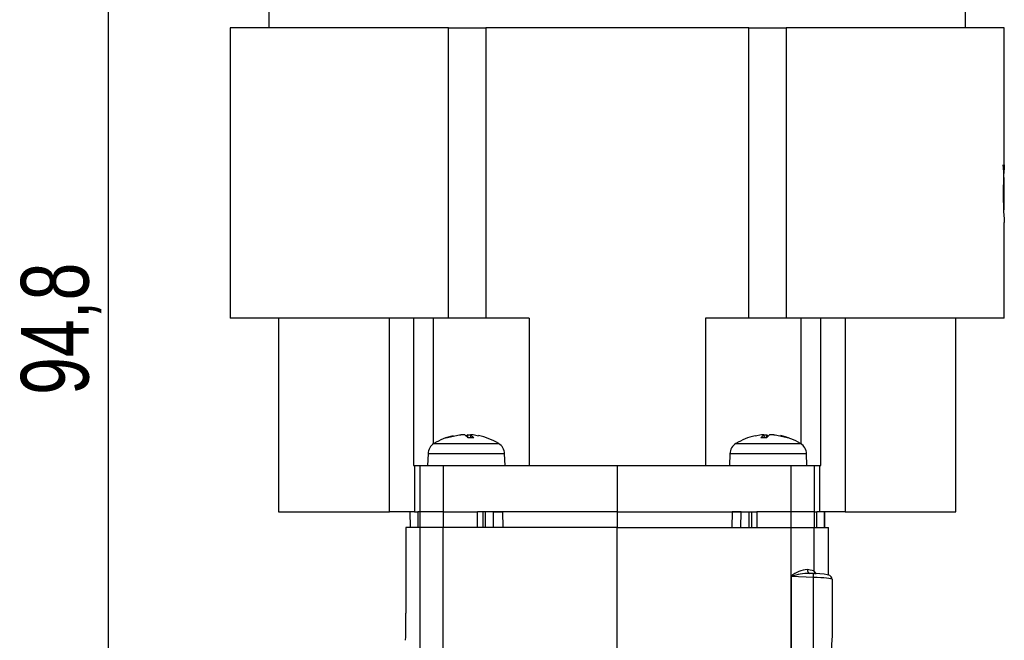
# Model space of a CAD drawing. Extents: x 5 to 415, y 5 to 292.
# Tile 22 of 29: x 138 to 189, y 218 to 250. Entities that reach past the tile are written whole.
import ezdxf

# ---------------------------------------------------------------- set-up
doc = ezdxf.new("R2010")
doc.units = 0
doc.layers.get('0').update_dxf_attribs({"linetype": 'CONTINUOUS'})
doc.styles.add('SLDTEXTSTYLE0', font='TXT', dxfattribs={"width": 0.75})
doc.dimstyles.new('SLDDIMSTYLE0', dxfattribs={"dimtxt": 3.5, "dimasz": 3.5, "dimexe": 0, "dimexo": 0.0625, "dimgap": 0.875, "dimtad": 1, "dimdec": 1, "dimrnd": 1e-09, "dimzin": 12, "dimtxsty": 'SLDTEXTSTYLE0', "dimsah": 1, "dimcen": 0.09, "dimazin": 3, "dimtfac": 1, "dimtdec": 1, "dimtofl": 0, "dimtmove": 0, "dimatfit": 3, "dimtolj": 1, "dimtzin": 12})

# ---------------------------------------------------------------- blocks, each defined once
blk = doc.blocks.new('_D_7')
at = {"color": 7, "linetype": 'CONTINUOUS'}
for p, q in [((148.681, 282.444), (141.377, 282.444)), ((142.377, 282.444), (142.377, 187.637)), ((171.371, 187.637), (141.377, 187.637))]:
    blk.add_line(p, q, dxfattribs=at)
for points in [[(142.377, 282.444), (141.877, 278.944), (142.877, 278.944)], [(142.377, 187.637), (142.877, 191.137), (141.877, 191.137)]]:
    blk.add_solid(points, dxfattribs=at)
at = {"color": 7, "linetype": 'CONTINUOUS', "insert": (137.866, 230.514), "char_height": 3.5, "attachment_point": 1, "rotation": 90, "style": 'SLDTEXTSTYLE0'}
blk.add_mtext('94,8', dxfattribs=at)

msp = doc.modelspace()

# ---------------------------------------------------------------- linework, layer by layer
at = {"color": 7, "linetype": 'CONTINUOUS'}
for p, q in [((150.681, 269.157), (150.681, 249.474)), ((186.681, 249.474), (186.681, 269.157)), ((148.681, 249.474), (148.681, 234.474)), ((159.959, 249.474), (148.681, 249.474)), ((159.959, 234.474), (159.959, 249.474)), ((159.959, 249.474), (161.885, 249.474)), ((161.885, 249.474), (161.885, 234.474)), ((175.478, 249.474), (161.885, 249.474)), ((175.478, 234.474), (175.478, 249.474)), ((175.478, 249.474), (177.403, 249.474)), ((177.403, 249.474), (177.403, 234.474)), ((188.681, 249.474), (177.403, 249.474)), ((188.681, 242.404), (188.681, 249.474)), ((188.681, 234.474), (188.681, 239.422)), ((159.959, 234.474), (148.681, 234.474)), ((151.181, 234.474), (151.181, 224.474)), ((156.909, 224.474), (156.909, 234.474)), ((158.155, 234.474), (158.155, 226.874)), ((161.885, 234.474), (159.959, 234.474)), ((164.128, 234.474), (161.885, 234.474)), ((164.128, 234.474), (164.128, 226.874)), ((175.478, 234.474), (173.234, 234.474)), ((173.234, 234.474), (173.234, 226.874)), ((177.403, 234.474), (175.478, 234.474)), ((188.681, 234.474), (177.403, 234.474)), ((179.208, 226.874), (179.208, 234.474)), ((180.454, 234.474), (180.454, 224.474)), ((186.181, 224.474), (186.181, 234.474)), ((159.827, 228.293), (160.528, 228.453)), ((160.528, 228.453), (160.597, 228.453)), ((160.81, 228.453), (160.597, 228.453)), ((160.974, 228.293), (160.81, 228.453)), ((160.953, 228.453), (160.879, 228.386)), ((160.953, 228.453), (161.104, 228.453)), ((160.961, 228.306), (160.953, 228.453)), ((161.102, 228.453), (161.092, 228.293)), ((161.266, 228.293), (161.102, 228.453)), ((161.234, 228.453), (161.102, 228.453)), ((161.506, 228.391), (161.234, 228.453)), ((176.128, 228.453), (175.804, 228.385)), ((176.097, 228.293), (176.261, 228.453)), ((176.261, 228.453), (176.128, 228.453)), ((176.256, 228.453), (176.41, 228.453)), ((176.261, 228.453), (176.27, 228.293)), ((176.389, 228.293), (176.553, 228.453)), ((176.401, 228.306), (176.41, 228.453)), ((176.41, 228.453), (176.484, 228.386)), ((176.766, 228.453), (176.553, 228.453)), ((177.467, 228.293), (176.766, 228.453)), ((176.766, 228.453), (176.834, 228.453)), ((159.895, 228.293), (159.827, 228.293)), ((161.266, 228.293), (160.974, 228.293)), ((176.389, 228.293), (176.097, 228.293)), ((177.536, 228.293), (177.467, 228.293)), ((158.902, 227.478), (158.881, 226.874)), ((162.881, 226.874), (162.86, 227.478)), ((174.502, 227.478), (174.481, 226.874)), ((178.481, 226.874), (178.46, 227.478)), ((158.155, 226.874), (158.209, 226.874)), ((158.209, 226.874), (158.209, 224.474)), ((158.209, 226.874), (158.502, 226.874)), ((158.502, 224.474), (158.502, 226.874)), ((158.502, 226.874), (159.692, 226.874)), ((159.692, 226.874), (159.692, 224.474)), ((159.692, 226.874), (168.681, 226.874)), ((168.681, 226.874), (168.681, 224.474)), ((168.681, 226.874), (177.671, 226.874)), ((177.671, 224.474), (177.671, 226.874)), ((177.671, 226.874), (178.861, 226.874)), ((178.861, 226.874), (178.861, 224.474)), ((178.861, 226.874), (179.154, 226.874)), ((179.154, 224.474), (179.154, 226.874)), ((179.154, 226.874), (179.208, 226.874)), ((151.181, 224.474), (156.909, 224.474)), ((158.209, 224.474), (156.909, 224.474)), ((157.967, 224.474), (157.981, 223.674)), ((158.209, 224.474), (158.374, 224.474)), ((158.374, 224.474), (158.374, 223.674)), ((158.374, 224.474), (158.374, 223.674)), ((158.502, 224.474), (158.374, 224.474)), ((159.692, 224.474), (158.502, 224.474)), ((158.502, 223.674), (158.502, 224.474)), ((159.692, 224.474), (161.463, 224.474)), ((159.692, 224.474), (159.692, 223.674)), ((168.681, 224.474), (161.463, 224.474)), ((161.463, 223.674), (161.463, 224.474)), ((161.731, 224.474), (161.731, 223.674)), ((161.881, 223.674), (161.881, 224.474)), ((162.295, 223.674), (162.281, 224.474)), ((162.281, 224.474), (162.749, 224.474)), ((168.681, 224.474), (175.899, 224.474)), ((168.681, 224.474), (168.681, 223.674)), ((175.081, 224.474), (174.614, 224.474)), ((175.067, 223.674), (175.081, 224.474)), ((175.481, 224.474), (175.481, 223.674)), ((175.631, 223.674), (175.631, 224.474)), ((177.671, 224.474), (175.899, 224.474)), ((175.899, 224.474), (175.899, 223.674)), ((177.671, 223.674), (177.671, 224.474)), ((178.861, 224.474), (177.671, 224.474)), ((178.861, 224.474), (178.861, 223.674)), ((178.861, 224.474), (178.988, 224.474)), ((178.988, 223.674), (178.988, 224.474)), ((179.154, 224.474), (178.988, 224.474)), ((178.989, 223.674), (178.989, 224.474)), ((180.454, 224.474), (179.154, 224.474)), ((179.382, 223.674), (179.396, 224.474)), ((180.454, 224.474), (186.181, 224.474)), ((157.761, 223.674), (157.761, 219.24)), ((157.761, 223.674), (157.761, 219.24)), ((158.502, 223.674), (157.761, 223.674)), ((157.761, 223.674), (157.761, 223.674)), ((158.502, 223.674), (158.374, 223.674)), ((158.502, 213.035), (158.502, 223.674)), ((159.692, 223.674), (158.502, 223.674)), ((159.692, 211.979), (159.692, 223.674)), ((168.681, 223.674), (159.692, 223.674)), ((161.463, 223.674), (159.692, 223.674)), ((168.681, 200.08), (168.681, 223.674)), ((168.681, 223.674), (177.671, 223.674)), ((175.899, 223.674), (177.671, 223.674)), ((177.671, 221.146), (177.671, 223.674)), ((177.671, 223.674), (178.861, 223.674)), ((178.861, 221.401), (178.861, 223.674)), ((178.861, 223.674), (179.601, 223.674)), ((178.861, 223.674), (178.988, 223.674)), ((179.601, 223.674), (179.602, 223.674)), ((179.602, 221.206), (179.602, 223.674)), ((177.666, 213.214), (177.666, 221.133)), ((177.666, 221.133), (177.675, 221.133)), ((178.816, 221.09), (177.675, 221.133)), ((177.675, 221.133), (177.675, 213.214)), ((178.817, 221.289), (178.612, 221.297)), ((178.652, 221.295), (178.612, 221.294)), ((178.816, 213.258), (178.816, 221.09)), ((179.781, 220.993), (179.781, 218.071)), ((157.761, 219.24), (157.761, 219.24))]:
    msp.add_line(p, q, dxfattribs=at)
at = {"color": 8, "linetype": 'CONTINUOUS'}
for p, q in [((159.181, 227.984), (159.181, 234.474)), ((178.181, 227.984), (178.181, 234.474)), ((159.207, 228.001), (162.555, 228.001)), ((174.807, 228.001), (178.111, 228.001)), ((178.111, 228.001), (178.155, 228.001)), ((158.954, 227.478), (158.902, 227.478)), ((162.86, 227.478), (158.954, 227.478)), ((178.46, 227.478), (174.502, 227.478)), ((157.967, 224.474), (157.981, 223.674)), ((162.749, 224.474), (162.763, 223.674)), ((174.614, 224.474), (174.6, 223.674)), ((179.396, 224.474), (179.382, 223.674)), ((179.601, 221.206), (179.601, 223.674))]:
    msp.add_line(p, q, dxfattribs=at)
at = {"color": 7, "linetype": 'CONTINUOUS', "flags": 128}
for points in [[(160.597, 228.453), (159.983, 228.323), (159.895, 228.293)], [(177.666, 221.133), (177.667, 221.14), (177.671, 221.146)], [(179.781, 220.993), (179.766, 221.07), (179.734, 221.124), (179.697, 221.16), (179.659, 221.184), (179.615, 221.202), (179.525, 221.225), (179.365, 221.25), (179.145, 221.271), (178.9, 221.286), (178.817, 221.289)]]:
    msp.add_lwpolyline(points, dxfattribs=at)
at = {"color": 7, "linetype": 'CONTINUOUS'}
for centre, radius, start, end in [((168.681, 240.904), 20, 359.997, 4.3012), ((208.652, 240.904), 20.027, 175.7047, 184.2424), ((168.681, 240.904), 20, 357.4258, 359.997), ((159.542, 227.455), 0.64, 121.5446, 178), ((160.881, 225.274), 3.2, 102.304, 121.5446), ((160.881, 225.274), 3.2, 58.4554, 78.6941), ((162.221, 227.455), 0.64, 2, 58.4554), ((175.142, 227.455), 0.64, 121.5446, 178), ((176.481, 225.274), 3.2, 102.2817, 121.5446), ((176.481, 225.274), 3.2, 58.4554, 78.6941), ((177.821, 227.455), 0.64, 2, 58.4554), ((178.578, 220.144), 1.352, 92.7439, 132.1569), ((180.227, 224.653), 4.34, 233.9113, 234.0575), ((177.683, 221.133), 0.00753, 114.8629, 176.3343), ((121.973, 218.964), 35.789, 358.2022, 0.4417), ((193.178, 217.174), 13.427, 176.1692, 183.8308)]:
    msp.add_arc(centre, radius, start, end, dxfattribs=at)
at = {"color": 8, "linetype": 'CONTINUOUS'}
for centre, radius, start, end in [((178.683, 221.461), 0.173, 168.8388, 251.3099), ((179.059, 221.4), 0.198, 179.5176, 223.0324), ((178.56, 218.723), 2.571, 88.8444, 110.0155), ((177.466, 221.194), 1.354, 355.5853, 4.0495)]:
    msp.add_arc(centre, radius, start, end, dxfattribs=at)
at = {"color": 7, "linetype": 'CONTINUOUS'}
for centre, major_axis, ratio, start_param, end_param in [((177.566, 221.443), (1.3, -0.053), 0.100782, 0.088235, 0.758036), ((178.781, 221.021), (1, -0.028), 0.069936, 0.001971, 1.537861)]:
    msp.add_ellipse(centre, major_axis=major_axis, ratio=ratio, start_param=start_param, end_param=end_param, dxfattribs=at)
at = {"color": 8, "linetype": 'CONTINUOUS'}
msp.add_ellipse((-52.319, 227.805), major_axis=(231.999, -8.202), ratio=0.087456, start_param=0.0815, end_param=0.087209, dxfattribs=at)

# ---------------------------------------------------------------- dimensions: what is measured, and where the dimension line sits
at = {"color": 7, "linetype": 'CONTINUOUS'}
dim = msp.add_linear_dim(base=(142.377, 187.637), p1=(149.681, 282.444), p2=(172.371, 187.637), angle=90, dimstyle='SLDDIMSTYLE0', dxfattribs=at)
dim.commit()
dim.dimension.update_dxf_attribs({"geometry": '_D_7', "text_midpoint": (142.377, 235.04), "dimtype": 160})

doc.saveas('drawing.dxf')
